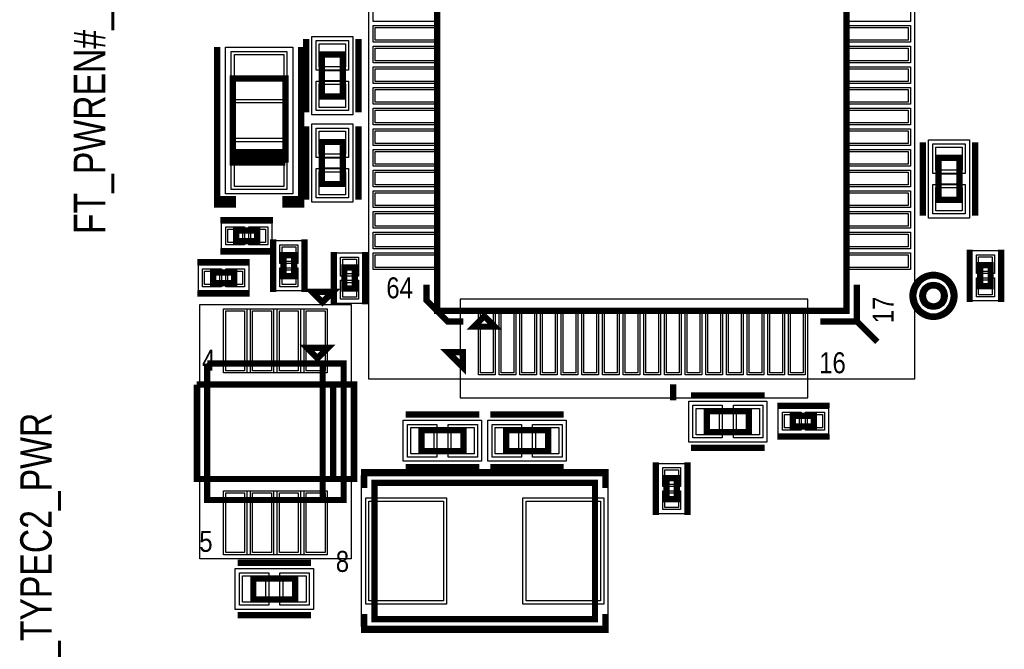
# Model space of a CAD drawing. Extents: x -10 to 137, y -26 to 192.
# Tile 21 of 78: x 37 to 60, y 19 to 34. Entities that reach past the tile are written whole.
import ezdxf

# ---------------------------------------------------------------- set-up
doc = ezdxf.new("R2010")
doc.units = 0
for name, color, linetype in [('BG_SILKSCREEN_TOP', 7, 'CONTINUOUS'), ('CR_TOP', 40, 'CONTINUOUS'), ('PG_ASSEMBLY_TOP', 120, 'CONTINUOUS'), ('PG_DFA_BOUND_TOP', 95, 'CONTINUOUS'), ('PG_PLACE_BOUND_TOP', 23, 'CONTINUOUS'), ('PG_SILKSCREEN_TOP', 7, 'CONTINUOUS'), ('PG_SOLDERMASK_TOP', 110, 'CONTINUOUS'), ('PIN_PASTEMASK_TOP', 212, 'CONTINUOUS'), ('PIN_SOLDERMASK_TOP', 110, 'CONTINUOUS'), ('PIN_TOP', 140, 'CONTINUOUS'), ('VKO_TOP', 243, 'CONTINUOUS')]:
    doc.layers.add(name, color=color, linetype=linetype)

msp = doc.modelspace()

# ---------------------------------------------------------------- linework, layer by layer
at = {"layer": 'CR_TOP'}
msp.add_lwpolyline([(47.3202, 25.0444), (55.73649, 25.0444), (55.73649, 27.432), (47.3202, 27.432)], close=True, dxfattribs=at)
at = {"layer": 'PG_ASSEMBLY_TOP', "const_width": 0.1524}
for points in [[(56.669432, 27.145742), (56.669432, 37.051742), (46.763432, 37.051742), (46.763432, 27.145742), (56.669432, 27.145742)], [(43.975528, 33.346644), (43.975528, 32.330644), (44.483528, 32.330644), (44.483528, 33.346644), (43.975528, 33.346644)], [(43.093132, 30.736286), (43.093132, 32.768286), (41.823132, 32.768286), (41.823132, 30.863286)], [(44.483528, 30.216348), (44.483528, 31.232348), (43.975528, 31.232348), (43.975528, 30.216348), (44.483528, 30.216348)], [(41.823132, 30.863286), (41.823132, 30.990286), (43.093132, 30.990286), (43.093132, 30.863286), (41.823132, 30.863286), (41.823132, 30.736286), (43.093132, 30.736286)], [(58.897266, 30.846776), (58.897266, 29.830776), (59.405266, 29.830776), (59.405266, 30.846776), (58.897266, 30.846776)], [(42.411142, 29.08935), (41.903142, 29.08935), (41.903142, 28.83535), (42.411142, 28.83535), (42.411142, 29.08935)], [(43.30446, 27.985974), (43.30446, 28.493974), (43.05046, 28.493974), (43.05046, 27.985974), (43.30446, 27.985974)], [(41.851326, 28.07335), (41.343326, 28.07335), (41.343326, 27.81935), (41.851326, 27.81935), (41.851326, 28.07335)], [(44.519088, 28.193238), (44.519088, 27.685238), (44.773088, 27.685238), (44.773088, 28.193238), (44.519088, 28.193238)], [(59.904884, 28.250642), (59.904884, 27.742642), (60.158884, 27.742642), (60.158884, 28.250642), (59.904884, 28.250642)], [(47.906432, 27.018742), (47.652432, 26.764742), (48.160432, 26.764742), (47.906432, 27.018742)], [(43.86834, 26.000456), (44.12234, 26.254456), (43.61434, 26.254456), (43.86834, 26.000456)], [(41.20134, 25.873456), (41.20134, 22.571456), (44.50334, 22.571456), (44.50334, 25.873456), (43.99534, 25.873456), (43.99534, 22.571456)], [(43.99534, 22.571456), (43.99534, 25.873456), (41.20134, 25.873456)], [(54.307232, 24.722328), (53.291232, 24.722328), (53.291232, 24.214328), (54.307232, 24.214328), (54.307232, 24.722328)], [(55.882032, 24.605742), (55.374032, 24.605742), (55.374032, 24.351742), (55.882032, 24.351742), (55.882032, 24.605742)], [(47.402242, 24.258778), (46.386242, 24.258778), (46.386242, 23.750778), (47.402242, 23.750778), (47.402242, 24.258778)], [(48.432974, 23.750778), (49.448974, 23.750778), (49.448974, 24.258778), (48.432974, 24.258778), (48.432974, 23.750778)], [(52.568094, 22.592538), (52.568094, 23.100538), (52.314094, 23.100538), (52.314094, 22.592538), (52.568094, 22.592538)], [(45.250608, 19.686778), (50.584608, 19.686778), (50.584608, 22.988778), (45.250608, 22.988778), (45.250608, 19.686778)], [(42.317416, 20.165314), (43.333416, 20.165314), (43.333416, 20.673314), (42.317416, 20.673314), (42.317416, 20.165314)]]:
    msp.add_lwpolyline(points, dxfattribs=at)
msp.add_lwpolyline([(59.0296, 27.510232, 1), (58.5216, 27.510232, 1), (59.0296, 27.510232)], format="xyb", dxfattribs=at)
at = {"layer": 'PG_DFA_BOUND_TOP'}
for points in [[(58.318146, 25.497028), (45.114718, 25.497028), (45.114718, 38.700456), (58.318146, 38.700456)], [(44.724828, 31.891478), (43.734228, 31.891478), (43.734228, 33.78581), (44.724828, 33.78581)], [(43.270932, 29.97835), (41.645332, 29.97835), (41.645332, 33.526222), (43.270932, 33.526222)], [(44.724828, 29.777182), (43.734228, 29.777182), (43.734228, 31.671514), (44.724828, 31.671514)], [(59.646566, 29.39161), (58.655966, 29.39161), (58.655966, 31.285942), (59.646566, 31.285942)], [(42.76725, 28.64485), (41.547034, 28.64485), (41.547034, 29.27985), (42.76725, 29.27985)], [(43.49496, 27.629866), (42.85996, 27.629866), (42.85996, 28.850082), (43.49496, 28.850082)], [(60.349384, 27.386534), (59.714384, 27.386534), (59.714384, 28.60675), (60.349384, 28.60675)], [(44.963588, 27.32913), (44.328588, 27.32913), (44.328588, 28.549346), (44.963588, 28.549346)], [(42.207434, 27.62885), (40.987218, 27.62885), (40.987218, 28.26385), (42.207434, 28.26385)], [(44.68114, 21.146262), (41.02354, 21.146262), (41.02354, 27.29865), (44.68114, 27.29865)], [(54.746398, 23.973028), (52.852066, 23.973028), (52.852066, 24.963628), (54.746398, 24.963628)], [(56.238231, 24.796242), (56.238231, 24.161242), (55.017833, 24.161242), (55.017833, 24.796242)], [(47.841408, 23.509478), (45.947076, 23.509478), (45.947076, 24.500078), (47.841408, 24.500078)], [(49.88814, 23.509478), (47.993808, 23.509478), (47.993808, 24.500078), (49.88814, 24.500078)], [(52.758594, 22.23643), (52.123594, 22.23643), (52.123594, 23.456646), (52.758594, 23.456646)], [(50.897028, 19.508978), (44.938188, 19.508978), (44.938188, 23.166578), (50.897028, 23.166578)], [(43.772582, 19.924014), (41.87825, 19.924014), (41.87825, 20.914614), (43.772582, 20.914614)]]:
    msp.add_lwpolyline(points, close=True, dxfattribs=at)
msp.add_lwpolyline([(59.2074, 27.510232, 1), (58.3438, 27.510232, 1)], format="xyb", close=True, dxfattribs=at)
at = {"layer": 'PG_PLACE_BOUND_TOP'}
for points in [[(44.483528, 32.330644), (43.975528, 32.330644), (43.975528, 33.346644), (44.483528, 33.346644)], [(43.093132, 30.736286), (41.823132, 30.736286), (41.823132, 32.768286), (43.093132, 32.768286)], [(44.483528, 30.216348), (43.975528, 30.216348), (43.975528, 31.232348), (44.483528, 31.232348)], [(59.405266, 29.830776), (58.897266, 29.830776), (58.897266, 30.846776), (59.405266, 30.846776)], [(42.411142, 28.83535), (41.903142, 28.83535), (41.903142, 29.08935), (42.411142, 29.08935)], [(43.30446, 27.985974), (43.05046, 27.985974), (43.05046, 28.493974), (43.30446, 28.493974)], [(44.773088, 27.685238), (44.519088, 27.685238), (44.519088, 28.193238), (44.773088, 28.193238)], [(60.158884, 27.742642), (59.904884, 27.742642), (59.904884, 28.250642), (60.158884, 28.250642)], [(41.851326, 27.81935), (41.343326, 27.81935), (41.343326, 28.07335), (41.851326, 28.07335)], [(44.50334, 22.571456), (41.20134, 22.571456), (41.20134, 25.873456), (44.50334, 25.873456)], [(54.307232, 24.214328), (53.291232, 24.214328), (53.291232, 24.722328), (54.307232, 24.722328)], [(55.882032, 24.605742), (55.374032, 24.605742), (55.374032, 24.351742), (55.882032, 24.351742)], [(47.402242, 23.750778), (46.386242, 23.750778), (46.386242, 24.258778), (47.402242, 24.258778)], [(49.448974, 23.750778), (48.432974, 23.750778), (48.432974, 24.258778), (49.448974, 24.258778)], [(50.584608, 19.686778), (45.250608, 19.686778), (45.250608, 22.988778), (50.584608, 22.988778)], [(52.568094, 22.592538), (52.314094, 22.592538), (52.314094, 23.100538), (52.568094, 23.100538)], [(43.333416, 20.165314), (42.317416, 20.165314), (42.317416, 20.673314), (43.333416, 20.673314)]]:
    msp.add_lwpolyline(points, close=True, dxfattribs=at)
msp.add_lwpolyline([(59.0296, 27.510232, 1), (58.5216, 27.510232, 1)], format="xyb", close=True, dxfattribs=at)
at = {"layer": 'PG_SILKSCREEN_TOP'}
for points, const_width in [([(41.823132, 29.720286), (41.442132, 29.720286), (41.442132, 29.847286), (41.823132, 29.847286), (41.823132, 29.720286), (41.442132, 29.720286), (41.442132, 33.530286)], 0.1524), ([(43.093132, 29.720286), (43.474132, 29.720286), (43.474132, 29.847286), (43.093132, 29.847286), (43.093132, 29.720286), (43.474132, 29.720286), (43.474132, 33.530286)], 0.1524), ([(43.594528, 33.727644), (43.594528, 31.949644)], 0.1524), ([(44.864528, 33.727644), (44.864528, 31.949644)], 0.1524), ([(43.594528, 29.835348), (43.594528, 31.613348)], 0.1524), ([(44.864528, 29.835348), (44.864528, 31.613348)], 0.1524), ([(58.516266, 31.227776), (58.516266, 29.449776)], 0.1524), ([(59.786266, 31.227776), (59.786266, 29.449776)], 0.1524), ([(42.792142, 29.34335), (41.522142, 29.34335)], 0.1524), ([(42.79646, 27.604974), (42.79646, 28.874974)], 0.1524), ([(43.55846, 27.604974), (43.55846, 28.874974)], 0.1524), ([(42.792142, 28.58135), (41.522142, 28.58135)], 0.1524), ([(44.265088, 28.574238), (44.265088, 27.304238)], 0.1524), ([(45.027088, 28.574238), (45.027088, 27.304238)], 0.1524), ([(59.650884, 28.631642), (59.650884, 27.361642)], 0.1524), ([(60.412884, 28.631642), (60.412884, 27.361642)], 0.1524), ([(42.232326, 28.32735), (40.962326, 28.32735)], 0.1524), ([(42.232326, 27.56535), (40.962326, 27.56535)], 0.1524), ([(43.987974, 27.357324), (44.241974, 27.611324), (43.733974, 27.611324), (43.987974, 27.357324)], 0.1524), ([(47.398432, 26.891742), (47.017432, 26.891742), (46.509432, 27.399742), (46.509432, 27.780742)], 0.1524), ([(56.034432, 26.891742), (56.923432, 26.891742), (56.923432, 27.780742)], 0.1524), ([(56.923432, 26.891742), (57.416446, 26.398728)], 0.1524), ([(47.38497, 26.1493), (47.02556, 26.1493), (47.38497, 25.78989), (47.38497, 26.1493)], 0.1524), ([(40.94734, 25.365456), (40.94734, 23.079456), (44.75734, 23.079456), (44.75734, 25.365456), (44.24934, 25.365456), (44.24934, 23.079456)], 0.1524), ([(44.24934, 23.079456), (44.24934, 25.365456), (40.94734, 25.365456)], 0.1524), ([(52.478432, 25.367742), (52.478432, 24.986742)], 0.1524), ([(54.688232, 25.103328), (52.910232, 25.103328)], 0.1524), ([(56.263032, 24.859742), (54.993032, 24.859742)], 0.127), ([(47.783242, 24.639778), (46.005242, 24.639778)], 0.1524), ([(48.051974, 24.639778), (49.829974, 24.639778)], 0.1524), ([(56.263032, 24.097742), (54.993032, 24.097742)], 0.127), ([(54.688232, 23.833328), (52.910232, 23.833328)], 0.1524), ([(47.783242, 23.369778), (46.005242, 23.369778)], 0.1524), ([(48.051974, 23.369778), (49.829974, 23.369778)], 0.1524), ([(52.060094, 22.211538), (52.060094, 23.481538)], 0.1524), ([(52.822094, 22.211538), (52.822094, 23.481538)], 0.1524), ([(50.838608, 22.861778), (50.838608, 23.242778), (44.996608, 23.242778), (44.996608, 22.861778)], 0.1524), ([(41.936416, 21.054314), (43.714416, 21.054314)], 0.1524), ([(41.936416, 19.784314), (43.714416, 19.784314)], 0.1524), ([(44.996608, 19.813778), (44.996608, 19.432778), (50.838608, 19.432778), (50.838608, 19.813778)], 0.1524)]:
    msp.add_lwpolyline(points, dxfattribs=dict(at, const_width=const_width))
at = {"layer": 'PG_SILKSCREEN_TOP', "const_width": 0.1524}
msp.add_lwpolyline([(59.2836, 27.510232, 1), (58.2676, 27.510232, 1), (59.2836, 27.510232)], format="xyb", dxfattribs=at)
at = {"layer": 'PG_SOLDERMASK_TOP'}
for points in [[(44.106846, 25.64765), (41.597834, 25.64765), (41.597834, 27.19705), (44.106846, 27.19705)], [(44.106846, 21.247862), (41.597834, 21.247862), (41.597834, 22.797262), (44.106846, 22.797262)]]:
    msp.add_lwpolyline(points, close=True, dxfattribs=at)
at = {"layer": 'PIN_PASTEMASK_TOP'}
for points in [[(46.765718, 34.001202), (46.765718, 33.696402), (45.267118, 33.696402), (45.267118, 34.001202)], [(58.165746, 34.001202), (58.165746, 33.696402), (56.667146, 33.696402), (56.667146, 34.001202)], [(43.912028, 33.60801), (44.547028, 33.60801), (44.547028, 33.04921), (43.912028, 33.04921)], [(46.765718, 33.501076), (46.765718, 33.196276), (45.267118, 33.196276), (45.267118, 33.501076)], [(58.165746, 33.501076), (58.165746, 33.196276), (56.667146, 33.196276), (56.667146, 33.501076)], [(43.055032, 33.348422), (43.055032, 32.256222), (41.861232, 32.256222), (41.861232, 33.348422)], [(46.765718, 33.001204), (46.765718, 32.696404), (45.267118, 32.696404), (45.267118, 33.001204)], [(58.165746, 33.001204), (58.165746, 32.696404), (56.667146, 32.696404), (56.667146, 33.001204)], [(43.912028, 32.628078), (44.547028, 32.628078), (44.547028, 32.069278), (43.912028, 32.069278)], [(46.765718, 32.501078), (46.765718, 32.196278), (45.267118, 32.196278), (45.267118, 32.501078)], [(58.165746, 32.501078), (58.165746, 32.196278), (56.667146, 32.196278), (56.667146, 32.501078)], [(46.765718, 32.001206), (46.765718, 31.696406), (45.267118, 31.696406), (45.267118, 32.001206)], [(58.165746, 32.001206), (58.165746, 31.696406), (56.667146, 31.696406), (56.667146, 32.001206)], [(44.547028, 30.934914), (43.912028, 30.934914), (43.912028, 31.493714), (44.547028, 31.493714)], [(46.765718, 31.50108), (46.765718, 31.19628), (45.267118, 31.19628), (45.267118, 31.50108)], [(58.165746, 31.50108), (58.165746, 31.19628), (56.667146, 31.19628), (56.667146, 31.50108)], [(43.055032, 31.24835), (43.055032, 30.15615), (41.861232, 30.15615), (41.861232, 31.24835)], [(46.765718, 31.001208), (46.765718, 30.696408), (45.267118, 30.696408), (45.267118, 31.001208)], [(58.165746, 31.001208), (58.165746, 30.696408), (56.667146, 30.696408), (56.667146, 31.001208)], [(58.833766, 31.108142), (59.468766, 31.108142), (59.468766, 30.549342), (58.833766, 30.549342)], [(44.547028, 29.954982), (43.912028, 29.954982), (43.912028, 30.513782), (44.547028, 30.513782)], [(46.765718, 30.501082), (46.765718, 30.196282), (45.267118, 30.196282), (45.267118, 30.501082)], [(58.165746, 30.501082), (58.165746, 30.196282), (56.667146, 30.196282), (56.667146, 30.501082)], [(58.833766, 30.12821), (59.468766, 30.12821), (59.468766, 29.56941), (58.833766, 29.56941)], [(46.765718, 30.00121), (46.765718, 29.69641), (45.267118, 29.69641), (45.267118, 30.00121)], [(58.165746, 30.00121), (58.165746, 29.69641), (56.667146, 29.69641), (56.667146, 30.00121)], [(46.765718, 29.501084), (46.765718, 29.196284), (45.267118, 29.196284), (45.267118, 29.501084)], [(58.165746, 29.501084), (58.165746, 29.196284), (56.667146, 29.196284), (56.667146, 29.501084)], [(42.055034, 29.12745), (42.055034, 28.79725), (41.699434, 28.79725), (41.699434, 29.12745)], [(42.61485, 29.12745), (42.61485, 28.79725), (42.25925, 28.79725), (42.25925, 29.12745)], [(46.765718, 29.001212), (46.765718, 28.696412), (45.267118, 28.696412), (45.267118, 29.001212)], [(58.165746, 29.001212), (58.165746, 28.696412), (56.667146, 28.696412), (56.667146, 29.001212)], [(43.34256, 28.342082), (43.01236, 28.342082), (43.01236, 28.697682), (43.34256, 28.697682)], [(44.480988, 28.396946), (44.811188, 28.396946), (44.811188, 28.041346), (44.480988, 28.041346)], [(46.765718, 28.501086), (46.765718, 28.196286), (45.267118, 28.196286), (45.267118, 28.501086)], [(58.165746, 28.501086), (58.165746, 28.196286), (56.667146, 28.196286), (56.667146, 28.501086)], [(59.866784, 28.45435), (60.196984, 28.45435), (60.196984, 28.09875), (59.866784, 28.09875)], [(43.34256, 27.782266), (43.01236, 27.782266), (43.01236, 28.137866), (43.34256, 28.137866)], [(41.495218, 28.11145), (41.495218, 27.78125), (41.139618, 27.78125), (41.139618, 28.11145)], [(42.055034, 28.11145), (42.055034, 27.78125), (41.699434, 27.78125), (41.699434, 28.11145)], [(59.866784, 27.894534), (60.196984, 27.894534), (60.196984, 27.538934), (59.866784, 27.538934)], [(44.480988, 27.83713), (44.811188, 27.83713), (44.811188, 27.48153), (44.480988, 27.48153)], [(42.105834, 27.14625), (42.105834, 25.69845), (41.648634, 25.69845), (41.648634, 27.14625)], [(42.75582, 27.14625), (42.75582, 25.69845), (42.29862, 25.69845), (42.29862, 27.14625)], [(43.40606, 27.14625), (43.40606, 25.69845), (42.94886, 25.69845), (42.94886, 27.14625)], [(44.056046, 27.14625), (44.056046, 25.69845), (43.598846, 25.69845), (43.598846, 27.14625)], [(48.118776, 25.649428), (47.813976, 25.649428), (47.813976, 27.148028), (48.118776, 27.148028)], [(48.618902, 25.649428), (48.314102, 25.649428), (48.314102, 27.148028), (48.618902, 27.148028)], [(49.118774, 25.649428), (48.813974, 25.649428), (48.813974, 27.148028), (49.118774, 27.148028)], [(49.6189, 25.649428), (49.3141, 25.649428), (49.3141, 27.148028), (49.6189, 27.148028)], [(50.118772, 25.649428), (49.813972, 25.649428), (49.813972, 27.148028), (50.118772, 27.148028)], [(50.618898, 25.649428), (50.314098, 25.649428), (50.314098, 27.148028), (50.618898, 27.148028)], [(51.11877, 25.649428), (50.81397, 25.649428), (50.81397, 27.148028), (51.11877, 27.148028)], [(51.618896, 25.649428), (51.314096, 25.649428), (51.314096, 27.148028), (51.618896, 27.148028)], [(52.118768, 25.649428), (51.813968, 25.649428), (51.813968, 27.148028), (52.118768, 27.148028)], [(52.618894, 25.649428), (52.314094, 25.649428), (52.314094, 27.148028), (52.618894, 27.148028)], [(53.118766, 25.649428), (52.813966, 25.649428), (52.813966, 27.148028), (53.118766, 27.148028)], [(53.618892, 25.649428), (53.314092, 25.649428), (53.314092, 27.148028), (53.618892, 27.148028)], [(54.118764, 25.649428), (53.813964, 25.649428), (53.813964, 27.148028), (54.118764, 27.148028)], [(54.61889, 25.649428), (54.31409, 25.649428), (54.31409, 27.148028), (54.61889, 27.148028)], [(55.118762, 25.649428), (54.813962, 25.649428), (54.813962, 27.148028), (55.118762, 27.148028)], [(55.618888, 25.649428), (55.314088, 25.649428), (55.314088, 27.148028), (55.618888, 27.148028)], [(53.588666, 24.785828), (53.588666, 24.150828), (53.029866, 24.150828), (53.029866, 24.785828)], [(54.568598, 24.785828), (54.568598, 24.150828), (54.009798, 24.150828), (54.009798, 24.785828)], [(55.525833, 24.643842), (55.525833, 24.313642), (55.170233, 24.313642), (55.170233, 24.643842)], [(56.085831, 24.643842), (56.085831, 24.313642), (55.730231, 24.313642), (55.730231, 24.643842)], [(46.683676, 24.322278), (46.683676, 23.687278), (46.124876, 23.687278), (46.124876, 24.322278)], [(47.663608, 24.322278), (47.663608, 23.687278), (47.104808, 23.687278), (47.104808, 24.322278)], [(48.171608, 23.687278), (48.171608, 24.322278), (48.730408, 24.322278), (48.730408, 23.687278)], [(49.15154, 23.687278), (49.15154, 24.322278), (49.71034, 24.322278), (49.71034, 23.687278)], [(52.606194, 22.948646), (52.275994, 22.948646), (52.275994, 23.304246), (52.606194, 23.304246)], [(41.648634, 21.298662), (41.648634, 22.746462), (42.105834, 22.746462), (42.105834, 21.298662)], [(42.29862, 21.298662), (42.29862, 22.746462), (42.75582, 22.746462), (42.75582, 21.298662)], [(42.94886, 21.298662), (42.94886, 22.746462), (43.40606, 22.746462), (43.40606, 21.298662)], [(43.598846, 21.298662), (43.598846, 22.746462), (44.056046, 22.746462), (44.056046, 21.298662)], [(52.606194, 22.38883), (52.275994, 22.38883), (52.275994, 22.74443), (52.606194, 22.74443)], [(45.115988, 20.131278), (45.115988, 22.544278), (46.919388, 22.544278), (46.919388, 20.131278)], [(48.915828, 20.131278), (48.915828, 22.544278), (50.719228, 22.544278), (50.719228, 20.131278)], [(42.05605, 20.101814), (42.05605, 20.736814), (42.61485, 20.736814), (42.61485, 20.101814)], [(43.035982, 20.101814), (43.035982, 20.736814), (43.594782, 20.736814), (43.594782, 20.101814)]]:
    msp.add_lwpolyline(points, close=True, dxfattribs=at)
at = {"layer": 'PIN_SOLDERMASK_TOP'}
for points in [[(46.816518, 34.551874), (46.816518, 34.145474), (45.216318, 34.145474), (45.216318, 34.551874)], [(58.216546, 34.551874), (58.216546, 34.145474), (56.616346, 34.145474), (56.616346, 34.551874)], [(46.816518, 34.052002), (46.816518, 33.645602), (45.216318, 33.645602), (45.216318, 34.052002)], [(58.216546, 34.052002), (58.216546, 33.645602), (56.616346, 33.645602), (56.616346, 34.052002)], [(43.835828, 33.68421), (44.623228, 33.68421), (44.623228, 32.97301), (43.835828, 32.97301)], [(43.131232, 33.424622), (43.131232, 32.180022), (41.785032, 32.180022), (41.785032, 33.424622)], [(46.816518, 33.551876), (46.816518, 33.145476), (45.216318, 33.145476), (45.216318, 33.551876)], [(58.216546, 33.551876), (58.216546, 33.145476), (56.616346, 33.145476), (56.616346, 33.551876)], [(46.816518, 33.052004), (46.816518, 32.645604), (45.216318, 32.645604), (45.216318, 33.052004)], [(58.216546, 33.052004), (58.216546, 32.645604), (56.616346, 32.645604), (56.616346, 33.052004)], [(43.835828, 32.704278), (44.623228, 32.704278), (44.623228, 31.993078), (43.835828, 31.993078)], [(46.816518, 32.551878), (46.816518, 32.145478), (45.216318, 32.145478), (45.216318, 32.551878)], [(58.216546, 32.551878), (58.216546, 32.145478), (56.616346, 32.145478), (56.616346, 32.551878)], [(46.816518, 32.052006), (46.816518, 31.645606), (45.216318, 31.645606), (45.216318, 32.052006)], [(58.216546, 32.052006), (58.216546, 31.645606), (56.616346, 31.645606), (56.616346, 32.052006)], [(44.623228, 30.858714), (43.835828, 30.858714), (43.835828, 31.569914), (44.623228, 31.569914)], [(46.816518, 31.55188), (46.816518, 31.14548), (45.216318, 31.14548), (45.216318, 31.55188)], [(58.216546, 31.55188), (58.216546, 31.14548), (56.616346, 31.14548), (56.616346, 31.55188)], [(43.131232, 31.32455), (43.131232, 30.07995), (41.785032, 30.07995), (41.785032, 31.32455)], [(46.816518, 31.052008), (46.816518, 30.645608), (45.216318, 30.645608), (45.216318, 31.052008)], [(58.216546, 31.052008), (58.216546, 30.645608), (56.616346, 30.645608), (56.616346, 31.052008)], [(58.757566, 31.184342), (59.544966, 31.184342), (59.544966, 30.473142), (58.757566, 30.473142)], [(44.623228, 29.878782), (43.835828, 29.878782), (43.835828, 30.589982), (44.623228, 30.589982)], [(46.816518, 30.551882), (46.816518, 30.145482), (45.216318, 30.145482), (45.216318, 30.551882)], [(58.216546, 30.551882), (58.216546, 30.145482), (56.616346, 30.145482), (56.616346, 30.551882)], [(46.816518, 30.05201), (46.816518, 29.64561), (45.216318, 29.64561), (45.216318, 30.05201)], [(58.216546, 30.05201), (58.216546, 29.64561), (56.616346, 29.64561), (56.616346, 30.05201)], [(58.757566, 30.20441), (59.544966, 30.20441), (59.544966, 29.49321), (58.757566, 29.49321)], [(46.816518, 29.551884), (46.816518, 29.145484), (45.216318, 29.145484), (45.216318, 29.551884)], [(58.216546, 29.551884), (58.216546, 29.145484), (56.616346, 29.145484), (56.616346, 29.551884)], [(42.105834, 29.17825), (42.105834, 28.74645), (41.648634, 28.74645), (41.648634, 29.17825)], [(42.66565, 29.17825), (42.66565, 28.74645), (42.20845, 28.74645), (42.20845, 29.17825)], [(46.816518, 29.052012), (46.816518, 28.645612), (45.216318, 28.645612), (45.216318, 29.052012)], [(58.216546, 29.052012), (58.216546, 28.645612), (56.616346, 28.645612), (56.616346, 29.052012)], [(43.39336, 28.291282), (42.96156, 28.291282), (42.96156, 28.748482), (43.39336, 28.748482)], [(44.430188, 28.447746), (44.861988, 28.447746), (44.861988, 27.990546), (44.430188, 27.990546)], [(46.816518, 28.551886), (46.816518, 28.145486), (45.216318, 28.145486), (45.216318, 28.551886)], [(58.216546, 28.551886), (58.216546, 28.145486), (56.616346, 28.145486), (56.616346, 28.551886)], [(59.815984, 28.50515), (60.247784, 28.50515), (60.247784, 28.04795), (59.815984, 28.04795)], [(41.546018, 28.16225), (41.546018, 27.73045), (41.088818, 27.73045), (41.088818, 28.16225)], [(42.105834, 28.16225), (42.105834, 27.73045), (41.648634, 27.73045), (41.648634, 28.16225)], [(43.39336, 27.731466), (42.96156, 27.731466), (42.96156, 28.188666), (43.39336, 28.188666)], [(44.430188, 27.88793), (44.861988, 27.88793), (44.861988, 27.43073), (44.430188, 27.43073)], [(59.815984, 27.945334), (60.247784, 27.945334), (60.247784, 27.488134), (59.815984, 27.488134)], [(42.156634, 27.19705), (42.156634, 25.64765), (41.597834, 25.64765), (41.597834, 27.19705)], [(42.80662, 27.19705), (42.80662, 25.64765), (42.24782, 25.64765), (42.24782, 27.19705)], [(43.45686, 27.19705), (43.45686, 25.64765), (42.89806, 25.64765), (42.89806, 27.19705)], [(44.106846, 27.19705), (44.106846, 25.64765), (43.548046, 25.64765), (43.548046, 27.19705)], [(48.169576, 25.598628), (47.763176, 25.598628), (47.763176, 27.198828), (48.169576, 27.198828)], [(48.669702, 25.598628), (48.263302, 25.598628), (48.263302, 27.198828), (48.669702, 27.198828)], [(49.169574, 25.598628), (48.763174, 25.598628), (48.763174, 27.198828), (49.169574, 27.198828)], [(49.6697, 25.598628), (49.2633, 25.598628), (49.2633, 27.198828), (49.6697, 27.198828)], [(50.169572, 25.598628), (49.763172, 25.598628), (49.763172, 27.198828), (50.169572, 27.198828)], [(50.669698, 25.598628), (50.263298, 25.598628), (50.263298, 27.198828), (50.669698, 27.198828)], [(51.16957, 25.598628), (50.76317, 25.598628), (50.76317, 27.198828), (51.16957, 27.198828)], [(51.669696, 25.598628), (51.263296, 25.598628), (51.263296, 27.198828), (51.669696, 27.198828)], [(52.169568, 25.598628), (51.763168, 25.598628), (51.763168, 27.198828), (52.169568, 27.198828)], [(52.669694, 25.598628), (52.263294, 25.598628), (52.263294, 27.198828), (52.669694, 27.198828)], [(53.169566, 25.598628), (52.763166, 25.598628), (52.763166, 27.198828), (53.169566, 27.198828)], [(53.669692, 25.598628), (53.263292, 25.598628), (53.263292, 27.198828), (53.669692, 27.198828)], [(54.169564, 25.598628), (53.763164, 25.598628), (53.763164, 27.198828), (54.169564, 27.198828)], [(54.66969, 25.598628), (54.26329, 25.598628), (54.26329, 27.198828), (54.66969, 27.198828)], [(55.169562, 25.598628), (54.763162, 25.598628), (54.763162, 27.198828), (55.169562, 27.198828)], [(55.669688, 25.598628), (55.263288, 25.598628), (55.263288, 27.198828), (55.669688, 27.198828)], [(53.664866, 24.862028), (53.664866, 24.074628), (52.953666, 24.074628), (52.953666, 24.862028)], [(54.644798, 24.862028), (54.644798, 24.074628), (53.933598, 24.074628), (53.933598, 24.862028)], [(55.576633, 24.694642), (55.576633, 24.262842), (55.119433, 24.262842), (55.119433, 24.694642)], [(56.136631, 24.694642), (56.136631, 24.262842), (55.679431, 24.262842), (55.679431, 24.694642)], [(46.759876, 24.398478), (46.759876, 23.611078), (46.048676, 23.611078), (46.048676, 24.398478)], [(47.739808, 24.398478), (47.739808, 23.611078), (47.028608, 23.611078), (47.028608, 24.398478)], [(48.095408, 23.611078), (48.095408, 24.398478), (48.806608, 24.398478), (48.806608, 23.611078)], [(49.07534, 23.611078), (49.07534, 24.398478), (49.78654, 24.398478), (49.78654, 23.611078)], [(52.656994, 22.897846), (52.225194, 22.897846), (52.225194, 23.355046), (52.656994, 23.355046)], [(41.597834, 21.247862), (41.597834, 22.797262), (42.156634, 22.797262), (42.156634, 21.247862)], [(42.24782, 21.247862), (42.24782, 22.797262), (42.80662, 22.797262), (42.80662, 21.247862)], [(42.89806, 21.247862), (42.89806, 22.797262), (43.45686, 22.797262), (43.45686, 21.247862)], [(43.548046, 21.247862), (43.548046, 22.797262), (44.106846, 22.797262), (44.106846, 21.247862)], [(52.656994, 22.33803), (52.225194, 22.33803), (52.225194, 22.79523), (52.656994, 22.79523)], [(45.039788, 20.055078), (45.039788, 22.620478), (46.995588, 22.620478), (46.995588, 20.055078)], [(48.839628, 20.055078), (48.839628, 22.620478), (50.795428, 22.620478), (50.795428, 20.055078)], [(41.97985, 20.025614), (41.97985, 20.813014), (42.69105, 20.813014), (42.69105, 20.025614)], [(42.959782, 20.025614), (42.959782, 20.813014), (43.670982, 20.813014), (43.670982, 20.025614)]]:
    msp.add_lwpolyline(points, close=True, dxfattribs=at)
msp.add_circle((58.7756, 27.510232), 0.3302, dxfattribs=at)
at = {"layer": 'PIN_TOP'}
for points in [[(46.765718, 34.001202), (46.765718, 33.696402), (45.267118, 33.696402), (45.267118, 34.001202)], [(58.165746, 34.001202), (58.165746, 33.696402), (56.667146, 33.696402), (56.667146, 34.001202)], [(43.912028, 33.60801), (44.547028, 33.60801), (44.547028, 33.04921), (43.912028, 33.04921)], [(46.765718, 33.501076), (46.765718, 33.196276), (45.267118, 33.196276), (45.267118, 33.501076)], [(58.165746, 33.501076), (58.165746, 33.196276), (56.667146, 33.196276), (56.667146, 33.501076)], [(43.055032, 33.348422), (43.055032, 32.256222), (41.861232, 32.256222), (41.861232, 33.348422)], [(46.765718, 33.001204), (46.765718, 32.696404), (45.267118, 32.696404), (45.267118, 33.001204)], [(58.165746, 33.001204), (58.165746, 32.696404), (56.667146, 32.696404), (56.667146, 33.001204)], [(43.912028, 32.628078), (44.547028, 32.628078), (44.547028, 32.069278), (43.912028, 32.069278)], [(46.765718, 32.501078), (46.765718, 32.196278), (45.267118, 32.196278), (45.267118, 32.501078)], [(58.165746, 32.501078), (58.165746, 32.196278), (56.667146, 32.196278), (56.667146, 32.501078)], [(46.765718, 32.001206), (46.765718, 31.696406), (45.267118, 31.696406), (45.267118, 32.001206)], [(58.165746, 32.001206), (58.165746, 31.696406), (56.667146, 31.696406), (56.667146, 32.001206)], [(44.547028, 30.934914), (43.912028, 30.934914), (43.912028, 31.493714), (44.547028, 31.493714)], [(46.765718, 31.50108), (46.765718, 31.19628), (45.267118, 31.19628), (45.267118, 31.50108)], [(58.165746, 31.50108), (58.165746, 31.19628), (56.667146, 31.19628), (56.667146, 31.50108)], [(43.055032, 31.24835), (43.055032, 30.15615), (41.861232, 30.15615), (41.861232, 31.24835)], [(46.765718, 31.001208), (46.765718, 30.696408), (45.267118, 30.696408), (45.267118, 31.001208)], [(58.165746, 31.001208), (58.165746, 30.696408), (56.667146, 30.696408), (56.667146, 31.001208)], [(58.833766, 31.108142), (59.468766, 31.108142), (59.468766, 30.549342), (58.833766, 30.549342)], [(44.547028, 29.954982), (43.912028, 29.954982), (43.912028, 30.513782), (44.547028, 30.513782)], [(46.765718, 30.501082), (46.765718, 30.196282), (45.267118, 30.196282), (45.267118, 30.501082)], [(58.165746, 30.501082), (58.165746, 30.196282), (56.667146, 30.196282), (56.667146, 30.501082)], [(58.833766, 30.12821), (59.468766, 30.12821), (59.468766, 29.56941), (58.833766, 29.56941)], [(46.765718, 30.00121), (46.765718, 29.69641), (45.267118, 29.69641), (45.267118, 30.00121)], [(58.165746, 30.00121), (58.165746, 29.69641), (56.667146, 29.69641), (56.667146, 30.00121)], [(46.765718, 29.501084), (46.765718, 29.196284), (45.267118, 29.196284), (45.267118, 29.501084)], [(58.165746, 29.501084), (58.165746, 29.196284), (56.667146, 29.196284), (56.667146, 29.501084)], [(42.055034, 29.12745), (42.055034, 28.79725), (41.699434, 28.79725), (41.699434, 29.12745)], [(42.61485, 29.12745), (42.61485, 28.79725), (42.25925, 28.79725), (42.25925, 29.12745)], [(46.765718, 29.001212), (46.765718, 28.696412), (45.267118, 28.696412), (45.267118, 29.001212)], [(58.165746, 29.001212), (58.165746, 28.696412), (56.667146, 28.696412), (56.667146, 29.001212)], [(43.34256, 28.342082), (43.01236, 28.342082), (43.01236, 28.697682), (43.34256, 28.697682)], [(44.480988, 28.396946), (44.811188, 28.396946), (44.811188, 28.041346), (44.480988, 28.041346)], [(46.765718, 28.501086), (46.765718, 28.196286), (45.267118, 28.196286), (45.267118, 28.501086)], [(58.165746, 28.501086), (58.165746, 28.196286), (56.667146, 28.196286), (56.667146, 28.501086)], [(59.866784, 28.45435), (60.196984, 28.45435), (60.196984, 28.09875), (59.866784, 28.09875)], [(43.34256, 27.782266), (43.01236, 27.782266), (43.01236, 28.137866), (43.34256, 28.137866)], [(41.495218, 28.11145), (41.495218, 27.78125), (41.139618, 27.78125), (41.139618, 28.11145)], [(42.055034, 28.11145), (42.055034, 27.78125), (41.699434, 27.78125), (41.699434, 28.11145)], [(59.866784, 27.894534), (60.196984, 27.894534), (60.196984, 27.538934), (59.866784, 27.538934)], [(44.480988, 27.83713), (44.811188, 27.83713), (44.811188, 27.48153), (44.480988, 27.48153)], [(42.105834, 27.14625), (42.105834, 25.69845), (41.648634, 25.69845), (41.648634, 27.14625)], [(42.75582, 27.14625), (42.75582, 25.69845), (42.29862, 25.69845), (42.29862, 27.14625)], [(43.40606, 27.14625), (43.40606, 25.69845), (42.94886, 25.69845), (42.94886, 27.14625)], [(44.056046, 27.14625), (44.056046, 25.69845), (43.598846, 25.69845), (43.598846, 27.14625)], [(48.118776, 25.649428), (47.813976, 25.649428), (47.813976, 27.148028), (48.118776, 27.148028)], [(48.618902, 25.649428), (48.314102, 25.649428), (48.314102, 27.148028), (48.618902, 27.148028)], [(49.118774, 25.649428), (48.813974, 25.649428), (48.813974, 27.148028), (49.118774, 27.148028)], [(49.6189, 25.649428), (49.3141, 25.649428), (49.3141, 27.148028), (49.6189, 27.148028)], [(50.118772, 25.649428), (49.813972, 25.649428), (49.813972, 27.148028), (50.118772, 27.148028)], [(50.618898, 25.649428), (50.314098, 25.649428), (50.314098, 27.148028), (50.618898, 27.148028)], [(51.11877, 25.649428), (50.81397, 25.649428), (50.81397, 27.148028), (51.11877, 27.148028)], [(51.618896, 25.649428), (51.314096, 25.649428), (51.314096, 27.148028), (51.618896, 27.148028)], [(52.118768, 25.649428), (51.813968, 25.649428), (51.813968, 27.148028), (52.118768, 27.148028)], [(52.618894, 25.649428), (52.314094, 25.649428), (52.314094, 27.148028), (52.618894, 27.148028)], [(53.118766, 25.649428), (52.813966, 25.649428), (52.813966, 27.148028), (53.118766, 27.148028)], [(53.618892, 25.649428), (53.314092, 25.649428), (53.314092, 27.148028), (53.618892, 27.148028)], [(54.118764, 25.649428), (53.813964, 25.649428), (53.813964, 27.148028), (54.118764, 27.148028)], [(54.61889, 25.649428), (54.31409, 25.649428), (54.31409, 27.148028), (54.61889, 27.148028)], [(55.118762, 25.649428), (54.813962, 25.649428), (54.813962, 27.148028), (55.118762, 27.148028)], [(55.618888, 25.649428), (55.314088, 25.649428), (55.314088, 27.148028), (55.618888, 27.148028)], [(53.588666, 24.785828), (53.588666, 24.150828), (53.029866, 24.150828), (53.029866, 24.785828)], [(54.568598, 24.785828), (54.568598, 24.150828), (54.009798, 24.150828), (54.009798, 24.785828)], [(55.525833, 24.643842), (55.525833, 24.313642), (55.170233, 24.313642), (55.170233, 24.643842)], [(56.085831, 24.643842), (56.085831, 24.313642), (55.730231, 24.313642), (55.730231, 24.643842)], [(46.683676, 24.322278), (46.683676, 23.687278), (46.124876, 23.687278), (46.124876, 24.322278)], [(47.663608, 24.322278), (47.663608, 23.687278), (47.104808, 23.687278), (47.104808, 24.322278)], [(48.171608, 23.687278), (48.171608, 24.322278), (48.730408, 24.322278), (48.730408, 23.687278)], [(49.15154, 23.687278), (49.15154, 24.322278), (49.71034, 24.322278), (49.71034, 23.687278)], [(52.606194, 22.948646), (52.275994, 22.948646), (52.275994, 23.304246), (52.606194, 23.304246)], [(41.648634, 21.298662), (41.648634, 22.746462), (42.105834, 22.746462), (42.105834, 21.298662)], [(42.29862, 21.298662), (42.29862, 22.746462), (42.75582, 22.746462), (42.75582, 21.298662)], [(42.94886, 21.298662), (42.94886, 22.746462), (43.40606, 22.746462), (43.40606, 21.298662)], [(43.598846, 21.298662), (43.598846, 22.746462), (44.056046, 22.746462), (44.056046, 21.298662)], [(52.606194, 22.38883), (52.275994, 22.38883), (52.275994, 22.74443), (52.606194, 22.74443)], [(45.115988, 20.131278), (45.115988, 22.544278), (46.919388, 22.544278), (46.919388, 20.131278)], [(48.915828, 20.131278), (48.915828, 22.544278), (50.719228, 22.544278), (50.719228, 20.131278)], [(42.05605, 20.101814), (42.05605, 20.736814), (42.61485, 20.736814), (42.61485, 20.101814)], [(43.035982, 20.101814), (43.035982, 20.736814), (43.594782, 20.736814), (43.594782, 20.101814)]]:
    msp.add_lwpolyline(points, close=True, dxfattribs=at)
msp.add_circle((58.7756, 27.510232), 0.254, dxfattribs=at)
at = {"layer": 'VKO_TOP'}
for points in [[(44.483528, 32.711644), (43.975528, 32.711644), (43.975528, 32.965644), (44.483528, 32.965644)], [(44.483528, 30.597348), (43.975528, 30.597348), (43.975528, 30.851348), (44.483528, 30.851348)], [(59.405266, 30.211776), (58.897266, 30.211776), (58.897266, 30.465776), (59.405266, 30.465776)], [(53.926232, 24.214328), (53.672232, 24.214328), (53.672232, 24.722328), (53.926232, 24.722328)], [(47.021242, 23.750778), (46.767242, 23.750778), (46.767242, 24.258778), (47.021242, 24.258778)], [(49.067974, 23.750778), (48.813974, 23.750778), (48.813974, 24.258778), (49.067974, 24.258778)], [(42.952416, 20.165314), (42.698416, 20.165314), (42.698416, 20.673314), (42.952416, 20.673314)]]:
    msp.add_lwpolyline(points, close=True, dxfattribs=at)

# ---------------------------------------------------------------- texts
at = {"layer": 'BG_SILKSCREEN_TOP', "width": 0.8}
for s, p in [('FT_PWREN#_LED', (38.735, 29.006165)), ('VBUS_TYPEC2_PWR', (37.4396, 16.483965))]:
    msp.add_text(s, height=0.762, rotation=90, dxfattribs=at).set_placement(p)
at = {"layer": 'PG_SILKSCREEN_TOP', "width": 0.85}
for s, p in [('64', (45.535596, 27.450288)), ('4', (41.075102, 25.699974)), ('16', (56.010556, 25.637744)), ('5', (41.010078, 21.31695)), ('8', (44.313094, 20.832064))]:
    msp.add_text(s, height=0.508, dxfattribs=at).set_placement(p)
msp.add_text('17', height=0.508, rotation=90, dxfattribs=at).set_placement((57.811162, 26.849324))

doc.saveas('drawing.dxf')
